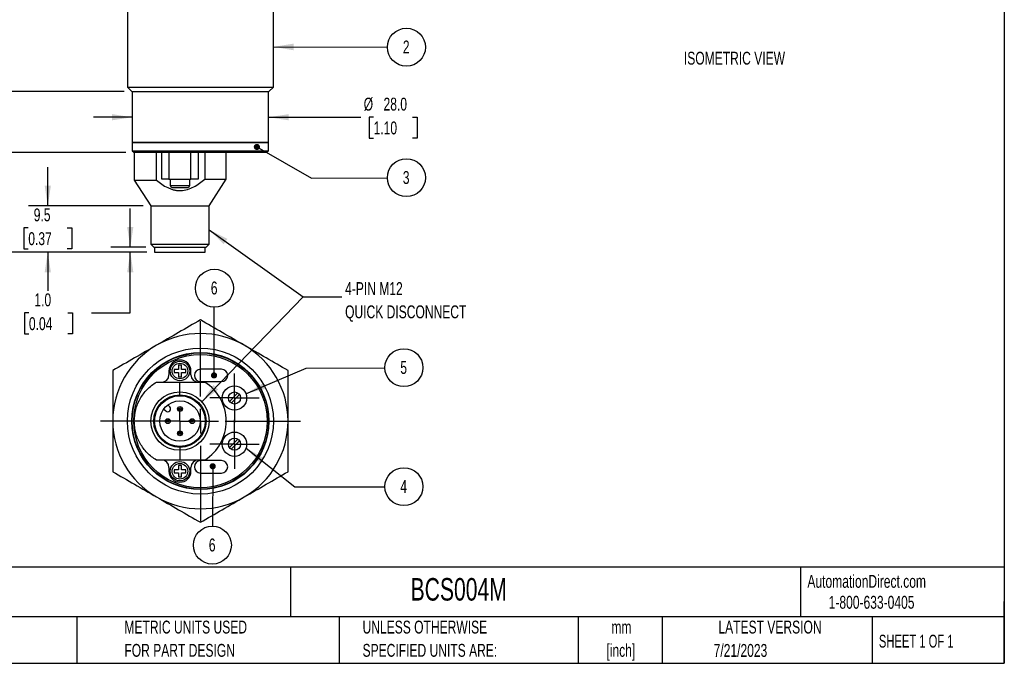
# Model space of a CAD drawing. Header units: millimetres. Extents: x 8 to 341, y 8 to 262.
# Tile 2 of 3: x 139 to 341, y 8 to 140. Entities that reach past the tile are written whole.
import ezdxf

# ---------------------------------------------------------------- set-up
doc = ezdxf.new("R2010")
doc.units = ezdxf.units.MM
doc.header["$LTSCALE"] = 1.25
doc.linetypes.add('CENTERX2', pattern=[20.32, 12.7, -2.54, 2.54, -2.54])
doc.layers.add('CENTER', color=40, linetype='CENTERX2')
doc.layers.add('DIMENSIONS', color=140, linetype='Continuous', lineweight=25)
doc.layers.add('TEXT', color=140, linetype='Continuous', lineweight=25)
doc.styles.add('SLDTEXTSTYLE0', font='TXT', dxfattribs={"width": 0.7})
doc.styles.add('SLDTEXTSTYLE1', font='TXT', dxfattribs={"width": 0.65})
doc.dimstyles.new('SLDDIMSTYLE0', dxfattribs={"dimtxt": 2.69751, "dimasz": 4.1275, "dimexe": 0, "dimexo": 0.0625, "dimgap": 0.674377, "dimtad": 0, "dimtih": 1, "dimtoh": 1, "dimrnd": 1e-09, "dimzin": 4, "dimdsep": 46, "dimtxsty": 'SLDTEXTSTYLE0', "dimsah": 1, "dimcen": 0.09, "dimadec": 0, "dimazin": 1, "dimtfac": 1, "dimtmove": 0, "dimatfit": 0, "dimfxl": 0, "dimfrac": 2, "dimtolj": 1, "dimtzin": 12, "dimarcsym": 0})
doc.dimstyles.new('SLDDIMSTYLE1', dxfattribs={"dimtxt": 2.69751, "dimasz": 4.1275, "dimexe": 0, "dimexo": 0.0625, "dimgap": 0.674377, "dimtad": 0, "dimtih": 1, "dimtoh": 1, "dimrnd": 1e-09, "dimzin": 12, "dimdsep": 46, "dimtxsty": 'SLDTEXTSTYLE0', "dimsah": 1, "dimcen": 0.09, "dimadec": 0, "dimazin": 3, "dimtfac": 1, "dimtmove": 0, "dimatfit": 0, "dimfxl": 0, "dimfrac": 2, "dimtolj": 1, "dimtzin": 12, "dimarcsym": 0})
doc.dimstyles.new('SLDDIMSTYLE2', dxfattribs={"dimtxt": 2.69751, "dimasz": 4.1275, "dimexe": 0, "dimexo": 0.0625, "dimgap": 0.674377, "dimtad": 0, "dimtih": 1, "dimtoh": 1, "dimrnd": 1e-09, "dimzin": 4, "dimdsep": 46, "dimtxsty": 'SLDTEXTSTYLE0', "dimsah": 1, "dimcen": 0.09, "dimadec": 0, "dimazin": 1, "dimtfac": 1, "dimtofl": 0, "dimtmove": 0, "dimatfit": 3, "dimfxl": 0, "dimfrac": 2, "dimtolj": 1, "dimtzin": 12, "dimarcsym": 0})
doc.dimstyles.new('SLDDIMSTYLE3', dxfattribs={"dimtxt": 0.18, "dimasz": 4.1275, "dimexe": 0, "dimexo": 0.0625, "dimgap": 0, "dimtad": 0, "dimtih": 1, "dimtoh": 1, "dimdec": 0, "dimrnd": 1e-09, "dimzin": 0, "dimdsep": 46, "dimtxsty": 'Standard', "dimsah": 1, "dimcen": 0.09, "dimadec": 0, "dimazin": 0, "dimtfac": 4.1275, "dimtdec": 0, "dimtofl": 0, "dimtmove": 0, "dimatfit": 3, "dimfxl": 0, "dimfrac": 2, "dimtolj": 1, "dimtzin": 0, "dimarcsym": 0})
doc.dimstyles.new('SLDDIMSTYLE5', dxfattribs={"dimtxt": 0.18, "dimasz": 1.27, "dimexe": 0, "dimexo": 0.0625, "dimgap": 0, "dimtad": 0, "dimtih": 1, "dimtoh": 1, "dimdec": 0, "dimrnd": 1e-09, "dimzin": 0, "dimdsep": 46, "dimtxsty": 'Standard', "dimblk1": 'DOT', "dimblk2": 'DOT', "dimsah": 1, "dimcen": 0.09, "dimadec": 0, "dimazin": 0, "dimtfac": 1.27, "dimtdec": 0, "dimtofl": 0, "dimtmove": 0, "dimatfit": 3, "dimldrblk": 'DOT', "dimfxl": 0, "dimfrac": 2, "dimtolj": 1, "dimtzin": 0, "dimarcsym": 0})

# ---------------------------------------------------------------- blocks, each defined once
blk = doc.blocks.new('SW_NOTE_0_1')
at = {"layer": 'TEXT', "color": 0, "char_height": 1.98438, "attachment_point": 1, "style": 'SLDTEXTSTYLE0'}
for s, insert in [('BALLUFF CAPACITIVE PROXIMITY SENSOR, TUBULAR, 30MM DIAMETER X 87MM BODY, POLYBUTYLENE TEREPHTHALATE HOUSING, PNP,', (0, 2.56)), ('N.O./N.C. SELECTABLE, 20MM SENSING DISTANCE, FLUSH, 100 HZ SWITCHING FREQUENCY, IP66, 4-PIN M12 QUICK-DISCONNECT.', (0, -1.34))]:
    blk.add_mtext(s, dxfattribs=dict(at, insert=insert))
blk = doc.blocks.new('SW_NOTE_0_2')
at = {"layer": 'TEXT', "color": 0, "char_height": 2.646, "attachment_point": 2, "style": 'SLDTEXTSTYLE0'}
for s, insert in [('mm', (3.56, 3.41)), ('[inch]', (3.45, -1.37))]:
    blk.add_mtext(s, dxfattribs=dict(at, insert=insert))
blk = doc.blocks.new('SW_NOTE_0_3')
at = {"layer": 'TEXT', "color": 0, "char_height": 2.6458, "attachment_point": 1, "style": 'SLDTEXTSTYLE0'}
for s, insert in [('UNLESS OTHERWISE', (0, 3.41)), ('SPECIFIED UNITS ARE:', (0, -1.37))]:
    blk.add_mtext(s, dxfattribs=dict(at, insert=insert))
blk = doc.blocks.new('SW_NOTE_0_7')
at = {"layer": 'TEXT', "color": 0, "char_height": 2.6458, "attachment_point": 1, "style": 'SLDTEXTSTYLE0'}
for s, insert in [('METRIC UNITS USED', (0, 3.41)), ('FOR PART DESIGN', (0, -1.37))]:
    blk.add_mtext(s, dxfattribs=dict(at, insert=insert))
blk = doc.blocks.new('_D_1')
at = {"layer": 'DIMENSIONS'}
for p, q in [((162.21, 120.12), (154.27, 120.12)), ((190.21, 120.12), (209.14, 120.12)), ((211.78, 120.12), (210.88, 120.12)), ((210.88, 120.12), (210.88, 115.83)), ((219.8, 120.12), (220.71, 120.12)), ((220.71, 120.12), (220.71, 115.83)), ((210.88, 115.83), (211.78, 115.83)), ((220.71, 115.83), (219.8, 115.83))]:
    blk.add_line(p, q, dxfattribs=at)
for points in [[(162.21, 120.12), (158.08, 120.76), (158.08, 119.49)], [(190.21, 120.12), (194.34, 119.49), (194.34, 120.76)]]:
    blk.add_solid(points, dxfattribs=at)
at = {"layer": 'DIMENSIONS', "char_height": 2.646, "attachment_point": 1, "style": 'SLDTEXTSTYLE0'}
for s, insert in [('%%c', (209.75, 124.14)), ('28.0', (213.82, 124.14)), ('1.10', (211.78, 119.25))]:
    blk.add_mtext(s, dxfattribs=dict(at, insert=insert))
blk = doc.blocks.new('_D_2')
at = {"layer": 'DIMENSIONS'}
for p, q in [((161.81, 93.41), (161.81, 101.35)), ((165.03, 93.41), (157.84, 93.41)), ((165.22, 92.41), (157.84, 92.41)), ((161.81, 79.91), (161.81, 92.41)), ((140.99, 79.91), (140.09, 79.91)), ((140.09, 79.91), (140.09, 75.63)), ((149.01, 79.91), (149.91, 79.91)), ((149.91, 79.91), (149.91, 75.63)), ((153.87, 79.91), (161.81, 79.91)), ((140.09, 75.63), (140.99, 75.63)), ((149.91, 75.63), (149.01, 75.63))]:
    blk.add_line(p, q, dxfattribs=at)
for points in [[(161.81, 93.41), (162.44, 97.54), (161.17, 97.54)], [(161.81, 92.41), (161.17, 88.29), (162.44, 88.29)]]:
    blk.add_solid(points, dxfattribs=at)
at = {"layer": 'DIMENSIONS', "char_height": 2.646, "attachment_point": 1, "style": 'SLDTEXTSTYLE0'}
for s, insert in [('1.0', (142.11, 83.93)), ('0.04', (140.99, 79.04))]:
    blk.add_mtext(s, dxfattribs=dict(at, insert=insert))
blk = doc.blocks.new('_D_3')
at = {"layer": 'DIMENSIONS'}
for p, q in [((144.86, 101.91), (144.86, 109.85)), ((164.42, 101.91), (140.9, 101.91)), ((140.86, 97.37), (139.95, 97.37)), ((139.95, 97.37), (139.95, 93.08)), ((148.87, 97.37), (149.78, 97.37)), ((149.78, 97.37), (149.78, 93.08)), ((139.95, 93.08), (140.86, 93.08)), ((149.78, 93.08), (148.87, 93.08)), ((165.22, 92.41), (140.9, 92.41)), ((144.86, 92.41), (144.86, 84.48))]:
    blk.add_line(p, q, dxfattribs=at)
for points in [[(144.86, 101.91), (145.5, 106.04), (144.23, 106.04)], [(144.86, 92.41), (144.23, 88.29), (145.5, 88.29)]]:
    blk.add_solid(points, dxfattribs=at)
at = {"layer": 'DIMENSIONS', "char_height": 2.646, "attachment_point": 1, "style": 'SLDTEXTSTYLE0'}
for s, insert in [('9.5', (141.98, 101.39)), ('0.37', (140.86, 96.5))]:
    blk.add_mtext(s, dxfattribs=dict(at, insert=insert))
blk = doc.blocks.new('_D_4')
at = {"layer": 'DIMENSIONS'}
for p, q in [((130.71, 112.91), (130.71, 120.85)), ((160.92, 112.91), (126.74, 112.91)), ((126.7, 103.3), (125.79, 103.3)), ((125.79, 103.3), (125.79, 99.01)), ((134.72, 103.3), (135.62, 103.3)), ((135.62, 103.3), (135.62, 99.01)), ((125.79, 99.01), (126.7, 99.01)), ((135.62, 99.01), (134.72, 99.01)), ((165.22, 92.41), (126.74, 92.41)), ((130.71, 92.41), (130.71, 84.48))]:
    blk.add_line(p, q, dxfattribs=at)
for points in [[(130.71, 112.91), (131.34, 117.04), (130.07, 117.04)], [(130.71, 92.41), (130.07, 88.29), (131.34, 88.29)]]:
    blk.add_solid(points, dxfattribs=at)
at = {"layer": 'DIMENSIONS', "char_height": 2.646, "attachment_point": 1, "style": 'SLDTEXTSTYLE0'}
for s, insert in [('20.5', (126.7, 107.31)), ('0.81', (126.7, 102.42))]:
    blk.add_mtext(s, dxfattribs=dict(at, insert=insert))
blk = doc.blocks.new('_D_5')
at = {"layer": 'DIMENSIONS'}
for p, q in [((160.54, 125.41), (111.74, 125.41)), ((115.71, 125.41), (115.71, 113.38)), ((111.7, 108.48), (110.79, 108.48)), ((110.79, 108.48), (110.79, 104.2)), ((119.72, 108.48), (120.62, 108.48)), ((120.62, 108.48), (120.62, 104.2)), ((110.79, 104.2), (111.7, 104.2)), ((115.71, 92.41), (115.71, 103.59)), ((120.62, 104.2), (119.72, 104.2)), ((165.22, 92.41), (111.74, 92.41))]:
    blk.add_line(p, q, dxfattribs=at)
for points in [[(115.71, 125.41), (115.07, 121.29), (116.34, 121.29)], [(115.71, 92.41), (116.34, 96.54), (115.07, 96.54)]]:
    blk.add_solid(points, dxfattribs=at)
at = {"layer": 'DIMENSIONS', "char_height": 2.646, "attachment_point": 1, "style": 'SLDTEXTSTYLE0'}
for s, insert in [('33.0', (111.7, 112.5)), ('1.30', (111.7, 107.61))]:
    blk.add_mtext(s, dxfattribs=dict(at, insert=insert))
blk = doc.blocks.new('_D_6')
at = {"layer": 'DIMENSIONS'}
for p, q in [((160.54, 179.41), (99.07, 179.41)), ((103.04, 179.41), (103.04, 143.52)), ((99.03, 138.63), (98.12, 138.63)), ((98.12, 138.63), (98.12, 134.34)), ((107.05, 138.63), (107.95, 138.63)), ((107.95, 138.63), (107.95, 134.34)), ((98.12, 134.34), (99.03, 134.34)), ((103.04, 92.41), (103.04, 133.73)), ((107.95, 134.34), (107.05, 134.34)), ((165.22, 92.41), (99.07, 92.41))]:
    blk.add_line(p, q, dxfattribs=at)
for points in [[(103.04, 179.41), (102.4, 175.29), (103.67, 175.29)], [(103.04, 92.41), (103.67, 96.54), (102.4, 96.54)]]:
    blk.add_solid(points, dxfattribs=at)
at = {"layer": 'DIMENSIONS', "char_height": 2.646, "attachment_point": 1, "style": 'SLDTEXTSTYLE0'}
for s, insert in [('87.0', (99.03, 142.64)), ('3.43', (99.03, 137.75))]:
    blk.add_mtext(s, dxfattribs=dict(at, insert=insert))
blk = doc.blocks.new('SW_NOTE_0_9')
at = {"layer": 'TEXT', "color": 0}
blk.add_circle((3.9, -0.01), 3.9, dxfattribs=at)
at = {"layer": 'TEXT', "color": 0, "insert": (3.86, 1.36), "char_height": 2.65, "attachment_point": 2, "style": 'SLDTEXTSTYLE0'}
blk.add_mtext('2', dxfattribs=at)
blk = doc.blocks.new('SW_NOTE_0_10')
at = {"layer": 'TEXT', "color": 0}
blk.add_circle((1.12, 2.05), 3.9, dxfattribs=at)
at = {"layer": 'TEXT', "color": 0, "insert": (1.07, 3.41), "char_height": 2.65, "attachment_point": 2, "style": 'SLDTEXTSTYLE0'}
blk.add_mtext('3', dxfattribs=at)
blk = doc.blocks.new('SW_NOTE_0_11')
at = {"layer": 'TEXT', "color": 0, "attachment_point": 1, "style": 'SLDTEXTSTYLE0'}
for s, insert, char_height in [('4-PIN M12', (0.66, 3.04), 2.646), ('QUICK DISCONNECT', (0.66, -1.74), 2.6458)]:
    blk.add_mtext(s, dxfattribs=dict(at, insert=insert, char_height=char_height))
blk = doc.blocks.new('_Dot')
at = {"color": 0, "linetype": 'ByBlock', "lineweight": -2}
blk.add_line((-0.5, 0), (-1, 0), dxfattribs=at)
at = {"color": 0, "linetype": 'ByBlock', "const_width": 0.5}
blk.add_lwpolyline([(-0.25, 0, 1), (0.25, 0, 1)], format="xyb", close=True, dxfattribs=at)
blk = doc.blocks.new('SW_NOTE_0_12')
at = {"layer": 'TEXT', "color": 0, "attachment_point": 1, "style": 'SLDTEXTSTYLE0'}
for s, insert, char_height in [('4-PIN M12', (0.67, 3.03), 2.646), ('QUICK DISCONNECT', (0.67, -1.74), 2.6458)]:
    blk.add_mtext(s, dxfattribs=dict(at, insert=insert, char_height=char_height))
blk = doc.blocks.new('SW_NOTE_0_13')
at = {"layer": 'TEXT', "color": 0}
blk.add_circle((0.02, 3.9), 3.9, dxfattribs=at)
at = {"layer": 'TEXT', "color": 0, "insert": (-0.03, 5.27), "char_height": 2.65, "attachment_point": 2, "style": 'SLDTEXTSTYLE0'}
blk.add_mtext('6', dxfattribs=at)
blk = doc.blocks.new('SW_NOTE_0_14')
at = {"layer": 'TEXT', "color": 0}
blk.add_circle((-0.02, -3.9), 3.9, dxfattribs=at)
at = {"layer": 'TEXT', "color": 0, "insert": (-0.06, -2.54), "char_height": 2.65, "attachment_point": 2, "style": 'SLDTEXTSTYLE0'}
blk.add_mtext('6', dxfattribs=at)
blk = doc.blocks.new('SW_NOTE_0_15')
at = {"layer": 'TEXT', "color": 0}
blk.add_circle((1.12, 2.05), 3.9, dxfattribs=at)
at = {"layer": 'TEXT', "color": 0, "insert": (1.07, 3.41), "char_height": 2.65, "attachment_point": 2, "style": 'SLDTEXTSTYLE0'}
blk.add_mtext('5', dxfattribs=at)
blk = doc.blocks.new('SW_NOTE_0_16')
at = {"layer": 'TEXT', "color": 0}
blk.add_circle((1.12, 2.05), 3.9, dxfattribs=at)
at = {"layer": 'TEXT', "color": 0, "insert": (1.07, 3.41), "char_height": 2.65, "attachment_point": 2, "style": 'SLDTEXTSTYLE0'}
blk.add_mtext('4', dxfattribs=at)
blk = doc.blocks.new('SW_CENTERMARKSYMBOL_1')
at = {"layer": 'CENTER', "color": 0}
for p, q in [((0, 5.08), (0, 20.54)), ((0, 0), (0, 2.54)), ((-5.08, 0), (-20.54, 0)), ((0, 0), (-2.54, 0)), ((0, 0), (0, -2.54)), ((0, 0), (2.54, 0)), ((5.08, 0), (20.54, 0)), ((0, -5.08), (0, -20.54))]:
    blk.add_line(p, q, dxfattribs=at)
blk = doc.blocks.new('SW_CENTERMARKSYMBOL_2')
at = {"layer": 'CENTER', "color": 0}
for p, q in [((0, 2.54), (0, 5.04)), ((0, 0), (0, 2.54)), ((-2.54, 0), (-5.04, 0)), ((0, 0), (-2.54, 0)), ((0, 0), (0, -2.54)), ((0, 0), (2.54, 0)), ((2.54, 0), (5.04, 0)), ((0, -2.54), (0, -5.04))]:
    blk.add_line(p, q, dxfattribs=at)
blk = doc.blocks.new('SW_CENTERMARKSYMBOL_3')
at = {"layer": 'CENTER', "color": 0}
for p, q in [((0, 2.54), (0, 5.04)), ((0, 0), (0, 2.54)), ((-2.54, 0), (-5.04, 0)), ((0, 0), (-2.54, 0)), ((0, 0), (0, -2.54)), ((0, 0), (2.54, 0)), ((2.54, 0), (5.04, 0)), ((0, -2.54), (0, -5.04))]:
    blk.add_line(p, q, dxfattribs=at)
blk = doc.blocks.new('SW_CENTERMARKSYMBOL_4')
at = {"layer": 'CENTER', "color": 0}
for p, q in [((0, 5.08), (0, 7.93)), ((0, 0), (0, 2.54)), ((-5.08, 0), (-7.93, 0)), ((0, 0), (-2.54, 0)), ((0, 0), (0, -2.54)), ((0, 0), (2.54, 0)), ((5.08, 0), (7.93, 0)), ((0, -5.08), (0, -7.93))]:
    blk.add_line(p, q, dxfattribs=at)

msp = doc.modelspace()

# ---------------------------------------------------------------- linework, layer by layer
for p, q in [((161.208, 141.914), (161.208, 126.334)), ((191.208, 126.334), (191.208, 141.914)), ((161.208, 126.334), (162.128, 125.414)), ((161.208, 126.334), (191.208, 126.334)), ((162.128, 125.414), (176.208, 125.414)), ((162.208, 125.414), (162.208, 114.964)), ((176.208, 125.414), (190.288, 125.414)), ((190.208, 114.964), (190.208, 125.414)), ((190.288, 125.414), (191.208, 126.334)), ((162.208, 114.964), (190.208, 114.964)), ((162.208, 114.914), (162.208, 113.214)), ((190.208, 114.914), (162.208, 114.914)), ((162.308, 114.964), (162.308, 114.914)), ((190.108, 114.914), (190.108, 114.964)), ((190.208, 113.214), (190.208, 114.914)), ((162.208, 113.214), (162.508, 112.914)), ((162.208, 113.214), (190.208, 113.214)), ((162.508, 112.914), (189.908, 112.914)), ((162.634, 112.914), (162.634, 107.217)), ((167.158, 107.186), (167.158, 112.914)), ((168.258, 107.414), (168.258, 112.914)), ((169.758, 112.914), (169.758, 107.414)), ((174.258, 107.414), (174.258, 112.914)), ((175.758, 112.914), (175.758, 107.414)), ((177.132, 112.914), (177.132, 107.414)), ((181.508, 107.414), (181.508, 112.914)), ((189.908, 112.914), (190.208, 113.214)), ((162.634, 107.217), (166.008, 101.914)), ((169.758, 107.414), (168.258, 107.414)), ((169.758, 107.414), (174.258, 107.414)), ((170.008, 107.414), (170.008, 106.114)), ((174.008, 106.114), (174.008, 107.414)), ((175.758, 107.414), (174.258, 107.414)), ((177.132, 107.414), (181.508, 107.414)), ((178.008, 101.914), (181.508, 107.414)), ((170.008, 106.114), (174.008, 106.114)), ((170.408, 105.714), (173.608, 105.714)), ((166.008, 101.914), (166.008, 94.027)), ((166.008, 101.914), (178.008, 101.914)), ((178.008, 94.027), (178.008, 101.914)), ((166.008, 94.027), (166.622, 93.414)), ((166.008, 94.027), (178.008, 94.027)), ((166.622, 93.414), (177.395, 93.414)), ((166.808, 93.414), (166.808, 92.414)), ((177.208, 92.414), (177.208, 93.414)), ((177.395, 93.414), (178.008, 94.027)), ((166.808, 92.414), (177.208, 92.414)), ((172.333, 69.169), (171.683, 69.169)), ((171.683, 69.169), (171.683, 68.319)), ((172.333, 68.319), (172.333, 69.169)), ((169.758, 67.994), (169.758, 67.194)), ((171.683, 68.319), (170.833, 68.319)), ((170.833, 68.319), (170.833, 67.669)), ((170.833, 67.669), (171.683, 67.669)), ((171.683, 67.669), (171.683, 66.819)), ((171.683, 66.819), (172.333, 66.819)), ((173.183, 68.319), (172.333, 68.319)), ((172.333, 66.819), (172.333, 67.669)), ((172.333, 67.669), (173.183, 67.669)), ((173.183, 67.669), (173.183, 68.319)), ((174.258, 67.194), (174.258, 67.994)), ((180.538, 68.357), (176.258, 68.357)), ((176.258, 65.811), (180.538, 65.811)), ((182.166, 61.755), (183.898, 63.487)), ((184.251, 63.133), (182.519, 61.401)), ((169.922, 60.628), (169.529, 61.022)), ((168.68, 60.173), (169.074, 59.78)), ((182.166, 52.255), (183.898, 53.987)), ((184.251, 53.633), (182.519, 51.901)), ((172.333, 48.569), (171.683, 48.569)), ((171.683, 48.569), (171.683, 47.719)), ((172.333, 47.719), (172.333, 48.569)), ((180.538, 49.577), (176.258, 49.577)), ((169.758, 48.194), (169.758, 47.394)), ((171.683, 47.719), (170.833, 47.719)), ((170.833, 47.719), (170.833, 47.069)), ((170.833, 47.069), (171.683, 47.069)), ((171.683, 47.069), (171.683, 46.219)), ((173.183, 47.719), (172.333, 47.719)), ((172.333, 46.219), (172.333, 47.069)), ((172.333, 47.069), (173.183, 47.069)), ((173.183, 47.069), (173.183, 47.719)), ((174.258, 47.394), (174.258, 48.194)), ((176.258, 47.031), (180.538, 47.031)), ((171.683, 46.219), (172.333, 46.219))]:
    msp.add_line(p, q)
for centre, radius in [((176.208, 57.694), 15), ((176.208, 57.694), 14.08), ((176.208, 57.694), 14), ((176.208, 57.694), 13.7), ((172.008, 67.994), 2), ((172.008, 67.994), 1.6), ((183.208, 62.444), 2.5), ((172.008, 57.694), 6), ((172.008, 57.694), 5.387), ((172.008, 57.694), 5.2), ((183.208, 62.444), 1.25), ((172.008, 57.694), 4.15), ((172.008, 60.194), 0.5), ((172.008, 60.194), 0.25), ((169.508, 57.694), 0.5), ((169.508, 57.694), 0.25), ((174.508, 57.694), 0.5), ((174.508, 57.694), 0.25), ((172.008, 55.194), 0.5), ((172.008, 55.194), 0.25), ((183.208, 52.944), 2.5), ((183.208, 52.944), 1.25), ((172.008, 47.394), 2), ((172.008, 47.394), 1.6)]:
    msp.add_circle(centre, radius)
for centre, radius, start, end in [((170.408, 106.114), 0.4, 180, 270), ((173.608, 106.114), 0.4, 270, 0), ((176.208, 57.694), 18, 60, 120), ((176.208, 57.694), 18, 120, 180), ((176.208, 57.694), 18, 0, 60), ((172.008, 67.994), 2.25, 0, 180), ((168.258, 67.194), 1.5, 270, 0), ((175.758, 67.194), 1.5, 180, 270), ((176.258, 67.084), 1.273, 90, 270), ((180.538, 67.084), 1.273, 270, 90), ((172.008, 57.694), 9.5, 302.6369, 57.3631), ((169.498, 60.204), 0.6, 225, 45), ((176.208, 57.694), 18, 180, 240), ((176.208, 57.694), 18, 300, 0), ((168.258, 48.194), 1.5, 0, 90), ((175.758, 48.194), 1.5, 90, 180), ((176.258, 48.304), 1.273, 90, 270), ((180.538, 48.304), 1.273, 270, 90), ((172.008, 47.394), 2.25, 180, 0), ((176.208, 57.694), 18, 240, 300)]:
    msp.add_arc(centre, radius, start, end)
for points, knots in [([(162.649, 107.217), (162.661, 107.217), (162.689, 107.217), (163.05, 107.214), (163.659, 107.21), (164.505, 107.204), (165.57, 107.197), (166.494, 107.191), (167.053, 107.187), (167.158, 107.186)], [0, 0, 0, 0, 0.13955475, 0.30573262, 0.46722693, 0.63340448, 0.79490088, 0.96108049, 1, 1, 1, 1]), ([(167.158, 107.186), (167.52, 106.892), (167.891, 106.613), (168.663, 106.101), (169.063, 105.867), (169.695, 105.568), (169.912, 105.477), (170.35, 105.319), (170.573, 105.253), (171.024, 105.147), (171.253, 105.107), (171.72, 105.06), (171.954, 105.052), (172.649, 105.076), (173.108, 105.156), (174.006, 105.424), (174.431, 105.607), (175.251, 106.037), (175.647, 106.286), (176.409, 106.824), (176.776, 107.112), (177.132, 107.414)], [0, 0, 0, 0, 0.125, 0.125, 0.25, 0.25, 0.3125, 0.3125, 0.375, 0.375, 0.4375, 0.4375, 0.5, 0.5, 0.625, 0.625, 0.75, 0.75, 0.875, 0.875, 1, 1, 1, 1]), ([(176.208, 78.478), (174.72, 77.619), (173.228, 76.758), (170.229, 75.026), (168.723, 74.157), (167.208, 73.282)], [0, 0, 0, 0, 0.5, 0.5, 1, 1, 1, 1]), ([(185.208, 73.282), (183.694, 74.157), (182.188, 75.026), (179.189, 76.758), (177.696, 77.619), (176.208, 78.478)], [0, 0, 0, 0, 0.5, 0.5, 1, 1, 1, 1]), ([(167.208, 73.282), (165.694, 72.408), (164.188, 71.538), (161.189, 69.807), (159.696, 68.945), (158.208, 68.086)], [0, 0, 0, 0, 0.5, 0.5, 1, 1, 1, 1]), ([(194.208, 68.086), (192.72, 68.945), (191.228, 69.807), (188.229, 71.538), (186.723, 72.408), (185.208, 73.282)], [0, 0, 0, 0, 0.5, 0.5, 1, 1, 1, 1]), ([(158.208, 68.086), (158.208, 66.368), (158.208, 64.644), (158.208, 61.182), (158.208, 59.442), (158.208, 57.694)], [0, 0, 0, 0, 0.5, 0.5, 1, 1, 1, 1]), ([(194.208, 57.694), (194.208, 59.442), (194.208, 61.182), (194.208, 64.644), (194.208, 66.368), (194.208, 68.086)], [0, 0, 0, 0, 0.5, 0.5, 1, 1, 1, 1]), ([(167.158, 49.694), (166.466, 50.11), (165.841, 50.606), (165.003, 51.466), (164.739, 51.775), (164.258, 52.417), (164.04, 52.751), (163.647, 53.444), (163.473, 53.804), (163.17, 54.55), (163.042, 54.933), (162.839, 55.706), (162.763, 56.097), (162.66, 56.888), (162.634, 57.291), (162.634, 58.5), (162.736, 59.29), (163.042, 60.453), (163.17, 60.839), (163.472, 61.58), (163.645, 61.939), (164.037, 62.633), (164.256, 62.968), (164.74, 63.614), (165.002, 63.92), (165.558, 64.491), (165.854, 64.758), (166.48, 65.255), (166.812, 65.486), (167.158, 65.694)], [0, 0, 0, 0, 0.125, 0.125, 0.1875, 0.1875, 0.25, 0.25, 0.3125, 0.3125, 0.375, 0.375, 0.4375, 0.4375, 0.5, 0.5, 0.625, 0.625, 0.6875, 0.6875, 0.75, 0.75, 0.8125, 0.8125, 0.875, 0.875, 0.9375, 0.9375, 1, 1, 1, 1]), ([(167.158, 65.694), (167.52, 65.694), (167.891, 65.694), (168.663, 65.694), (169.063, 65.694), (169.695, 65.694), (169.912, 65.694), (170.35, 65.694), (170.573, 65.694), (171.024, 65.694), (171.253, 65.694), (171.72, 65.694), (171.954, 65.694), (172.649, 65.694), (173.108, 65.694), (174.006, 65.694), (174.431, 65.694), (175.251, 65.694), (175.647, 65.694), (176.409, 65.694), (176.776, 65.694), (177.132, 65.694)], [0, 0, 0, 0, 0.125, 0.125, 0.25, 0.25, 0.3125, 0.3125, 0.375, 0.375, 0.4375, 0.4375, 0.5, 0.5, 0.625, 0.625, 0.75, 0.75, 0.875, 0.875, 1, 1, 1, 1]), ([(158.208, 57.694), (158.208, 55.945), (158.208, 54.206), (158.208, 50.743), (158.208, 49.02), (158.208, 47.302)], [0, 0, 0, 0, 0.5, 0.5, 1, 1, 1, 1]), ([(194.208, 47.302), (194.208, 49.02), (194.208, 50.743), (194.208, 54.206), (194.208, 55.945), (194.208, 57.694)], [0, 0, 0, 0, 0.5, 0.5, 1, 1, 1, 1]), ([(177.132, 49.694), (176.777, 49.694), (176.414, 49.694), (175.663, 49.694), (175.275, 49.694), (174.463, 49.694), (174.037, 49.694), (173.136, 49.694), (172.678, 49.694), (171.978, 49.694), (171.74, 49.694), (171.274, 49.694), (171.044, 49.694), (170.364, 49.694), (169.918, 49.694), (169.073, 49.694), (168.672, 49.694), (167.896, 49.694), (167.522, 49.694), (167.158, 49.694)], [0, 0, 0, 0, 0.125, 0.125, 0.25, 0.25, 0.375, 0.375, 0.5, 0.5, 0.5625, 0.5625, 0.625, 0.625, 0.75, 0.75, 0.875, 0.875, 1, 1, 1, 1]), ([(158.208, 47.302), (159.696, 46.442), (161.189, 45.581), (164.188, 43.849), (165.694, 42.98), (167.208, 42.105)], [0, 0, 0, 0, 0.5, 0.5, 1, 1, 1, 1]), ([(185.208, 42.105), (186.723, 42.98), (188.229, 43.849), (191.228, 45.581), (192.72, 46.442), (194.208, 47.302)], [0, 0, 0, 0, 0.5, 0.5, 1, 1, 1, 1]), ([(167.208, 42.105), (168.723, 41.231), (170.229, 40.361), (173.228, 38.63), (174.72, 37.768), (176.208, 36.909)], [0, 0, 0, 0, 0.5, 0.5, 1, 1, 1, 1]), ([(176.208, 36.909), (177.696, 37.768), (179.189, 38.63), (182.188, 40.361), (183.694, 41.231), (185.208, 42.105)], [0, 0, 0, 0, 0.5, 0.5, 1, 1, 1, 1])]:
    msp.add_open_spline(points, degree=3, knots=knots)
at = {"layer": 'TEXT'}
for p, q in [((341.312, 261.938), (341.312, 7.937)), ((187.808, 114.022), (199.02, 107.639)), ((199.02, 107.639), (214.615, 107.687)), ((185.551, 63.318), (197.923, 68.563)), ((197.923, 68.563), (214.101, 68.649)), ((185.586, 52.171), (195.633, 44.168)), ((195.633, 44.168), (214.101, 44.214)), ((341.312, 27.658), (7.937, 27.658)), ((194.699, 27.658), (194.699, 17.462)), ((299.469, 27.658), (299.469, 17.462)), ((341.312, 7.937), (341.312, 20.637)), ((341.312, 17.462), (7.937, 17.462)), ((150.808, 17.462), (150.808, 7.937)), ((204.725, 17.462), (204.725, 7.937)), ((253.78, 17.462), (253.78, 7.937)), ((271.015, 17.462), (271.015, 7.937)), ((314.186, 17.462), (314.186, 7.937)), ((7.937, 7.937), (341.312, 7.937))]:
    msp.add_line(p, q, dxfattribs=at)
for points in [[(185.551, 63.318), (189.599, 64.344), (189.103, 65.513)], [(185.586, 52.171), (188.419, 49.103), (189.21, 50.096)]]:
    msp.add_solid(points, dxfattribs=at)

# ---------------------------------------------------------------- block references
at = {"layer": 'CENTER'}
for name, p in [('SW_CENTERMARKSYMBOL_1', (176.208, 57.694)), ('SW_CENTERMARKSYMBOL_2', (183.208, 62.444)), ('SW_CENTERMARKSYMBOL_4', (172.008, 57.694)), ('SW_CENTERMARKSYMBOL_3', (183.208, 52.944))]:
    msp.add_blockref(name, p, dxfattribs=at)
at = {"layer": 'TEXT'}
for name, p in [('SW_NOTE_0_9', (214.615, 134.517)), ('SW_NOTE_0_10', (217.397, 105.655)), ('SW_NOTE_0_13', (179.063, 81.096)), ('SW_NOTE_0_11', (205.26, 83.205)), ('SW_NOTE_0_12', (205.26, 83.205)), ('SW_NOTE_0_15', (216.883, 66.624)), ('SW_NOTE_0_16', (216.883, 42.179)), ('SW_NOTE_0_14', (178.683, 36.111)), ('SW_NOTE_0_1', (9.957, 22.77)), ('SW_NOTE_0_7', (160.598, 13.294)), ('SW_NOTE_0_3', (209.51, 13.294)), ('SW_NOTE_0_2', (259.108, 13.291))]:
    msp.add_blockref(name, p, dxfattribs=at)
at = {"layer": 'TEXT', "xscale": 1.27, "yscale": 1.27, "rotation": 150.3438470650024}
msp.add_blockref('_Dot', (187.808, 114.022, 7.839), dxfattribs=at)

# ---------------------------------------------------------------- texts
at = {"layer": 'TEXT'}
for s, insert, char_height, attachment_point, style in [('ISOMETRIC VIEW', (275.505, 133.576), 2.64583, 1, 'SLDTEXTSTYLE0'), ('BCS004M', (219.377, 25.455), 4.6302, 1, 'SLDTEXTSTYLE0'), ('AutomationDirect.com', (300.869, 26.096), 2.64583, 1, 'SLDTEXTSTYLE0'), ('1-800-633-0405', (305.239, 21.796), 2.64583, 1, 'SLDTEXTSTYLE0'), ('LATEST VERSION', (293.19, 16.705), 2.64583, 2, 'SLDTEXTSTYLE0'), ('SHEET 1 OF 1', (315.552, 13.814), 2.64583, 1, 'SLDTEXTSTYLE1'), ('7/21/2023', (287.127, 11.909), 2.6458, 2, 'SLDTEXTSTYLE0')]:
    msp.add_mtext(s, dxfattribs=dict(at, insert=insert, char_height=char_height, attachment_point=attachment_point, style=style))

# ---------------------------------------------------------------- dimensions: what is measured, and where the dimension line sits
at = {"layer": 'DIMENSIONS'}
for base, p1, p2, dimstyle, picture, middle in [((103.037, 179.414), (166.808, 92.414), (162.128, 179.414), 'SLDDIMSTYLE2', '_D_6', (103.037, 138.626)), ((115.708, 125.414), (166.808, 92.414), (162.128, 125.414), 'SLDDIMSTYLE2', '_D_5', (115.708, 108.485)), ((130.708, 112.914), (166.808, 92.414), (162.508, 112.914), 'SLDDIMSTYLE1', '_D_4', (130.708, 103.298)), ((144.865, 101.914), (166.808, 92.414), (166.008, 101.914), 'SLDDIMSTYLE1', '_D_3', (144.865, 97.372)), ((161.807, 92.414), (166.622, 93.414), (166.808, 92.414), 'SLDDIMSTYLE0', '_D_2', (161.807, 79.914))]:
    dim = msp.add_linear_dim(base=base, p1=p1, p2=p2, angle=90, dimstyle=dimstyle, dxfattribs=at)
    dim.commit()
    dim.dimension.update_dxf_attribs({"geometry": picture, "text_midpoint": middle, "dimtype": 160})
dim = msp.add_linear_dim(base=(190.208, 120.122), p1=(162.208, 125.414), p2=(190.208, 125.414), text='%%c<>', dimstyle='SLDDIMSTYLE0', dxfattribs=at)
dim.commit()
dim.dimension.update_dxf_attribs({"geometry": '_D_1', "text_midpoint": (215.791, 120.122), "dimtype": 160})

# ---------------------------------------------------------------- leaders
at = {"layer": 'TEXT'}
for points, dimstyle in [([(191.208, 134.577), (214.615, 134.517)], 'SLDDIMSTYLE3'), ([(178.008, 96.988), (197.323, 83.205), (205.26, 83.205)], 'SLDDIMSTYLE3'), ([(176.498, 61.674), (197.323, 83.205), (205.26, 83.205)], 'SLDDIMSTYLE3'), ([(179.009, 67.086), (179.063, 81.096)], 'SLDDIMSTYLE5'), ([(178.734, 48.414), (178.683, 36.111)], 'SLDDIMSTYLE5')]:
    msp.add_leader(points, dimstyle=dimstyle, dxfattribs=at)

doc.saveas('drawing.dxf')
